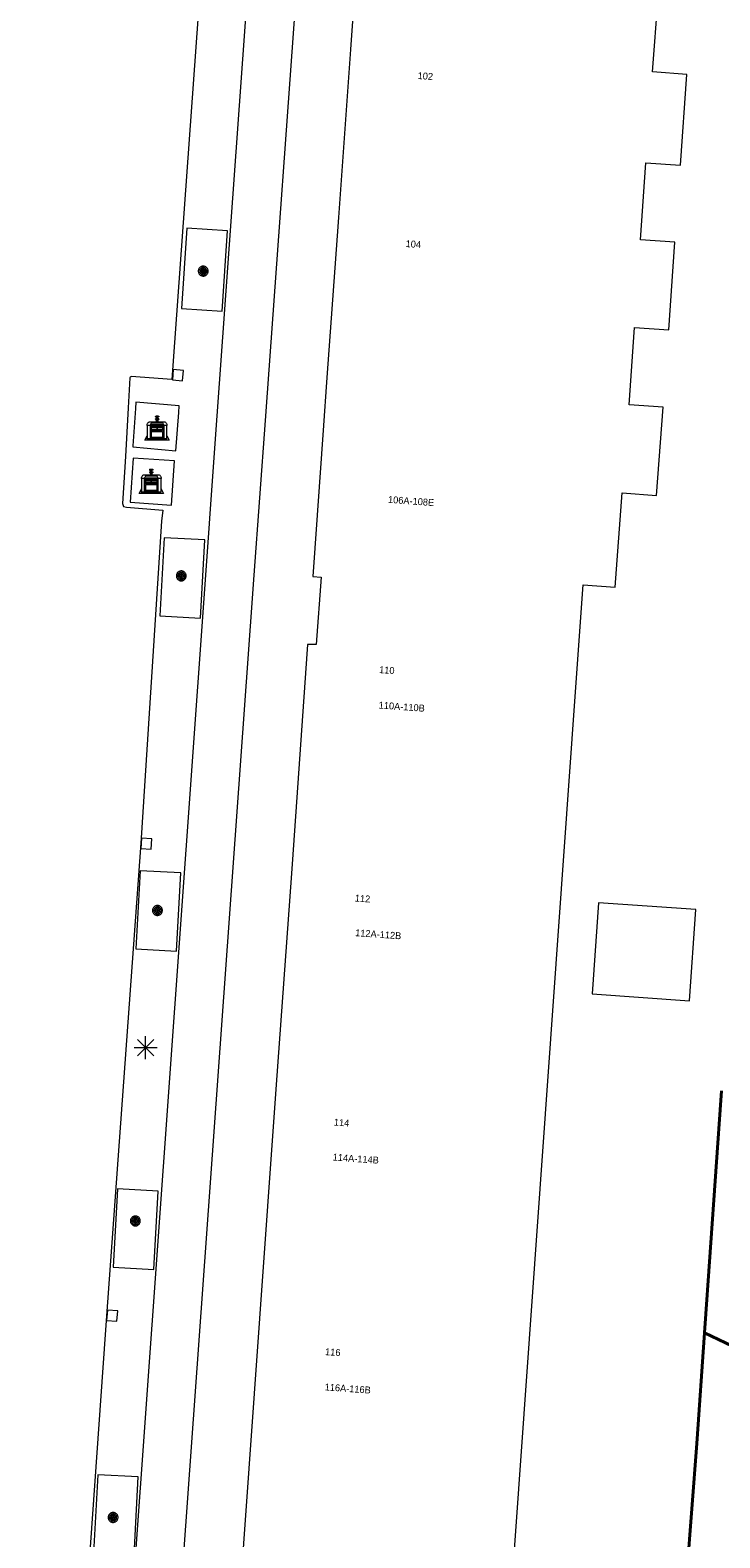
# Model space of a CAD drawing. Header units: metres. Extents: x 135779 to 137489, y 452643 to 455118.
# Tile 153 of 256: x 136267 to 136297, y 453940 to 454006. Entities that reach past the tile are written whole.
import ezdxf
from ezdxf.enums import TextEntityAlignment as Align

# ---------------------------------------------------------------- set-up
doc = ezdxf.new("R2010")
doc.units = ezdxf.units.M
doc.linetypes.add('DGN_Style_4', pattern=[89.853097, 44.898487, -22.449243, 0.056123, -22.449243])
for name, color, linetype, lineweight in [('KTop_BAK_Afval apart plaats', 96, 'Continuous', 13), ('KTop_BTD_Groenvoorziening', 62, 'Continuous', 13), ('KTop_NAR_Huisnummer tijdelijk (t)', 7, 'Continuous', 13), ('KTop_PAL_Lichtmast', 40, 'Continuous', 13), ('KTop_PND_Grondvlaksituatie van BAG-pand [tachy]', 1, 'Continuous', 13), ('KTop_PUT_Kolk', 15, 'Continuous', 13), ('KTop_SHD_Hek (l)', 15, 'DGN_Style_4', 40), ('KTop_VGO_Boom', 92, 'Continuous', 13), ('KTop_WGD_Fietspad', 40, 'Continuous', 13), ('KTop_WGD_Rijbaan_Lokale weg', 251, 'Continuous', 13), ('KTop_WGD_Voetpad', 251, 'Continuous', 13)]:
    doc.layers.add(name, color=color, linetype=linetype, lineweight=lineweight)
doc.styles.add('Style-ROVUCURSIEF', font='ROVUCURSIEF.shx')

# ---------------------------------------------------------------- blocks, each defined once
blk = doc.blocks.new('BAK_Afval_apart_plaats')
at = {"layer": 'KTop_BAK_Afval apart plaats'}
for p, q in [((-0.43, 0.141), (-0.425, 0.168)), ((-0.43, 0.118), (-0.43, 0.141)), ((-0.29, 0.118), (-0.43, 0.118)), ((-0.43, 0.118), (-0.43, -0.457)), ((-0.29, 0.118), (-0.43, 0.118)), ((-0.425, 0.168), (-0.416, 0.193)), ((-0.416, 0.193), (-0.403, 0.215)), ((-0.403, 0.215), (-0.384, 0.24)), ((-0.384, 0.24), (-0.364, 0.258)), ((-0.364, 0.258), (-0.342, 0.272)), ((-0.342, 0.272), (0, 0.272)), ((-0.282, 0.167), (-0.29, 0.146)), ((-0.282, 0.167), (-0.29, 0.146)), ((-0.29, 0.146), (-0.29, 0.118)), ((-0.29, 0.146), (-0.29, 0.118)), ((-0.29, -0.429), (-0.29, 0.118)), ((-0.29, 0.118), (-0.29, -0.429)), ((-0.273, 0.186), (-0.282, 0.167)), ((-0.273, 0.186), (-0.282, 0.167)), ((-0.248, 0.217), (-0.273, 0.186)), ((-0.248, 0.217), (-0.273, 0.186)), ((0.248, 0.217), (-0.248, 0.217)), ((0.248, 0.217), (-0.248, 0.217)), ((-0.242, 0.081), (-0.242, 0.153)), ((-0.242, 0.153), (0.242, 0.153)), ((0.242, 0.081), (-0.242, 0.081)), ((-0.242, 0.034), (-0.242, 0.081)), ((-0.242, 0.081), (0.242, 0.081)), ((-0.242, -0.059), (-0.242, 0.034)), ((-0.242, 0.034), (0.242, 0.034)), ((0.242, 0.034), (-0.242, 0.034)), ((-0.073, 0.513), (-0.072, 0.515)), ((-0.073, 0.513), (-0.073, 0.49)), ((-0.072, 0.511), (-0.073, 0.513)), ((-0.072, 0.511), (-0.073, 0.513)), ((-0.073, 0.49), (-0.072, 0.488)), ((-0.073, 0.399), (-0.073, 0.376)), ((-0.072, 0.397), (-0.073, 0.399)), ((-0.073, 0.376), (-0.072, 0.374)), ((-0.072, 0.515), (-0.071, 0.516)), ((-0.07, 0.51), (-0.072, 0.511)), ((-0.07, 0.51), (-0.072, 0.511)), ((-0.072, 0.488), (-0.07, 0.486)), ((-0.07, 0.396), (-0.072, 0.397)), ((-0.072, 0.374), (-0.07, 0.373)), ((-0.071, 0.516), (-0.07, 0.517)), ((-0.07, 0.517), (-0.067, 0.519)), ((-0.069, 0.509), (-0.07, 0.51)), ((-0.069, 0.509), (-0.07, 0.51)), ((-0.07, 0.486), (-0.069, 0.485)), ((-0.069, 0.395), (-0.07, 0.396)), ((-0.07, 0.373), (-0.069, 0.371)), ((-0.066, 0.507), (-0.069, 0.509)), ((-0.066, 0.507), (-0.069, 0.509)), ((-0.069, 0.485), (-0.066, 0.484)), ((-0.066, 0.394), (-0.069, 0.395)), ((-0.069, 0.371), (-0.066, 0.37)), ((-0.067, 0.519), (-0.065, 0.52)), ((-0.063, 0.506), (-0.066, 0.507)), ((-0.063, 0.506), (-0.066, 0.507)), ((-0.066, 0.484), (-0.063, 0.483)), ((-0.063, 0.392), (-0.066, 0.394)), ((-0.066, 0.37), (-0.063, 0.369)), ((-0.065, 0.52), (-0.061, 0.521)), ((-0.059, 0.505), (-0.063, 0.506)), ((-0.059, 0.505), (-0.063, 0.506)), ((-0.063, 0.483), (-0.059, 0.482)), ((-0.059, 0.391), (-0.063, 0.392)), ((-0.063, 0.369), (-0.059, 0.368)), ((-0.061, 0.521), (-0.055, 0.523)), ((-0.054, 0.504), (-0.059, 0.505)), ((-0.054, 0.504), (-0.059, 0.505)), ((-0.059, 0.482), (-0.054, 0.481)), ((-0.054, 0.39), (-0.059, 0.391)), ((-0.059, 0.368), (-0.054, 0.367)), ((-0.055, 0.523), (-0.049, 0.524)), ((-0.048, 0.503), (-0.054, 0.504)), ((-0.048, 0.503), (-0.054, 0.504)), ((-0.054, 0.481), (-0.048, 0.48)), ((-0.048, 0.389), (-0.054, 0.39)), ((-0.054, 0.367), (-0.048, 0.366)), ((-0.049, 0.524), (-0.043, 0.525)), ((-0.043, 0.502), (-0.048, 0.503)), ((-0.043, 0.502), (-0.048, 0.503)), ((-0.048, 0.48), (-0.043, 0.479)), ((-0.043, 0.388), (-0.048, 0.389)), ((-0.048, 0.366), (-0.043, 0.365)), ((-0.043, 0.525), (-0.035, 0.526)), ((-0.036, 0.501), (-0.043, 0.502)), ((-0.036, 0.501), (-0.043, 0.502)), ((-0.043, 0.479), (-0.036, 0.478)), ((-0.036, 0.388), (-0.043, 0.388)), ((-0.043, 0.365), (-0.036, 0.364)), ((-0.03, 0.501), (-0.036, 0.501)), ((-0.03, 0.501), (-0.036, 0.501)), ((-0.036, 0.478), (-0.03, 0.478)), ((-0.03, 0.387), (-0.036, 0.388)), ((-0.036, 0.364), (-0.03, 0.364)), ((-0.035, 0.526), (-0.029, 0.527)), ((-0.021, 0.5), (-0.03, 0.501)), ((-0.021, 0.5), (-0.03, 0.501)), ((-0.03, 0.478), (-0.028, 0.478)), ((-0.021, 0.387), (-0.03, 0.387)), ((-0.03, 0.364), (-0.028, 0.364)), ((-0.029, 0.527), (-0.023, 0.527)), ((-0.028, 0.478), (-0.021, 0.477)), ((-0.028, 0.468), (-0.028, 0.478)), ((-0.028, 0.478), (-0.021, 0.477)), ((-0.028, 0.4), (-0.028, 0.468)), ((-0.028, 0.468), (-0.021, 0.468)), ((-0.021, 0.468), (-0.028, 0.468)), ((-0.021, 0.4), (-0.028, 0.4)), ((-0.028, 0.364), (-0.021, 0.363)), ((-0.028, 0.355), (-0.028, 0.364)), ((-0.028, 0.364), (-0.021, 0.363)), ((-0.028, 0.272), (-0.028, 0.355)), ((-0.028, 0.355), (-0.021, 0.354)), ((-0.021, 0.354), (-0.028, 0.355)), ((0.028, 0.272), (-0.028, 0.272)), ((-0.023, 0.527), (-0.013, 0.528)), ((-0.014, 0.5), (-0.021, 0.5)), ((-0.014, 0.5), (-0.021, 0.5)), ((-0.021, 0.477), (-0.014, 0.477)), ((-0.021, 0.477), (-0.014, 0.477)), ((-0.021, 0.468), (-0.014, 0.468)), ((-0.014, 0.468), (-0.021, 0.468)), ((-0.014, 0.399), (-0.021, 0.4)), ((-0.014, 0.386), (-0.021, 0.387)), ((-0.021, 0.363), (-0.014, 0.363)), ((-0.021, 0.363), (-0.014, 0.363)), ((-0.021, 0.354), (-0.014, 0.354)), ((-0.014, 0.354), (-0.021, 0.354)), ((0, 0.5), (-0.014, 0.5)), ((0, 0.5), (-0.014, 0.5)), ((-0.014, 0.477), (0, 0.477)), ((-0.014, 0.477), (0, 0.477)), ((-0.014, 0.468), (0, 0.468)), ((0, 0.468), (-0.014, 0.468)), ((0, 0.399), (-0.014, 0.399)), ((0, 0.386), (-0.014, 0.386)), ((-0.014, 0.363), (0, 0.363)), ((-0.014, 0.363), (0, 0.363)), ((-0.014, 0.354), (0, 0.354)), ((0, 0.354), (-0.014, 0.354)), ((-0.013, 0.528), (-0.005, 0.528)), ((-0.005, 0.528), (0, 0.528)), ((0, 0.528), (0.005, 0.528)), ((0, 0.5), (0, 0.477)), ((0, 0.477), (0, 0.5)), ((0, 0.477), (0, 0.5)), ((0, 0.5), (0.014, 0.5)), ((0.014, 0.5), (0, 0.5)), ((0.014, 0.477), (0, 0.477)), ((0, 0.477), (0.014, 0.477)), ((0.014, 0.468), (0, 0.468)), ((0, 0.468), (0, 0.399)), ((0, 0.468), (0, 0.399)), ((0.014, 0.468), (0, 0.468)), ((0, 0.399), (0.014, 0.399)), ((0, 0.363), (0, 0.386)), ((0, 0.363), (0, 0.386)), ((0, 0.386), (0.014, 0.386)), ((0.014, 0.363), (0, 0.363)), ((0, 0.363), (0.014, 0.363)), ((0, 0.354), (0.014, 0.354)), ((0, 0.272), (0, 0.354)), ((0, 0.354), (0, 0.272)), ((0.014, 0.354), (0, 0.354)), ((0, 0.272), (0.342, 0.272)), ((0.028, 0.272), (0, 0.272)), ((0, 0.272), (0.028, 0.272)), ((0.005, 0.528), (0.013, 0.528)), ((0.013, 0.528), (0.023, 0.527)), ((0.014, 0.5), (0.021, 0.5)), ((0.021, 0.5), (0.014, 0.5)), ((0.021, 0.477), (0.014, 0.477)), ((0.014, 0.477), (0.021, 0.477)), ((0.021, 0.468), (0.014, 0.468)), ((0.021, 0.468), (0.014, 0.468)), ((0.014, 0.399), (0.021, 0.4)), ((0.014, 0.386), (0.021, 0.387)), ((0.021, 0.363), (0.014, 0.363)), ((0.014, 0.363), (0.021, 0.363)), ((0.014, 0.354), (0.021, 0.354)), ((0.021, 0.354), (0.014, 0.354)), ((0.021, 0.5), (0.03, 0.501)), ((0.03, 0.501), (0.021, 0.5)), ((0.028, 0.478), (0.021, 0.477)), ((0.021, 0.477), (0.028, 0.478)), ((0.021, 0.468), (0.028, 0.468)), ((0.028, 0.468), (0.021, 0.468)), ((0.028, 0.468), (0.021, 0.468)), ((0.021, 0.4), (0.028, 0.4)), ((0.021, 0.387), (0.03, 0.387)), ((0.028, 0.364), (0.021, 0.363)), ((0.021, 0.363), (0.028, 0.364)), ((0.021, 0.354), (0.028, 0.355)), ((0.028, 0.355), (0.021, 0.354)), ((0.023, 0.527), (0.029, 0.527)), ((0.03, 0.478), (0.028, 0.478)), ((0.028, 0.478), (0.028, 0.468)), ((0.028, 0.4), (0.028, 0.468)), ((0.03, 0.364), (0.028, 0.364)), ((0.028, 0.364), (0.028, 0.355)), ((0.028, 0.355), (0.028, 0.272)), ((0.029, 0.527), (0.035, 0.526)), ((0.03, 0.501), (0.036, 0.501)), ((0.036, 0.501), (0.03, 0.501)), ((0.036, 0.478), (0.03, 0.478)), ((0.03, 0.387), (0.036, 0.388)), ((0.036, 0.364), (0.03, 0.364)), ((0.035, 0.526), (0.043, 0.525)), ((0.036, 0.501), (0.043, 0.502)), ((0.043, 0.502), (0.036, 0.501)), ((0.043, 0.479), (0.036, 0.478)), ((0.036, 0.388), (0.043, 0.388)), ((0.043, 0.365), (0.036, 0.364)), ((0.043, 0.525), (0.049, 0.524)), ((0.043, 0.502), (0.048, 0.503)), ((0.048, 0.503), (0.043, 0.502)), ((0.048, 0.48), (0.043, 0.479)), ((0.043, 0.388), (0.048, 0.389)), ((0.048, 0.366), (0.043, 0.365)), ((0.048, 0.503), (0.054, 0.504)), ((0.054, 0.504), (0.048, 0.503)), ((0.054, 0.481), (0.048, 0.48)), ((0.048, 0.389), (0.054, 0.39)), ((0.054, 0.367), (0.048, 0.366)), ((0.049, 0.524), (0.055, 0.523)), ((0.054, 0.504), (0.059, 0.505)), ((0.059, 0.505), (0.054, 0.504)), ((0.059, 0.482), (0.054, 0.481)), ((0.054, 0.39), (0.059, 0.391)), ((0.059, 0.368), (0.054, 0.367)), ((0.055, 0.523), (0.061, 0.521)), ((0.059, 0.505), (0.063, 0.506)), ((0.063, 0.506), (0.059, 0.505)), ((0.063, 0.483), (0.059, 0.482)), ((0.059, 0.391), (0.063, 0.392)), ((0.063, 0.369), (0.059, 0.368)), ((0.061, 0.521), (0.065, 0.52)), ((0.063, 0.506), (0.066, 0.507)), ((0.066, 0.507), (0.063, 0.506)), ((0.066, 0.484), (0.063, 0.483)), ((0.063, 0.392), (0.066, 0.394)), ((0.066, 0.37), (0.063, 0.369)), ((0.065, 0.52), (0.067, 0.519)), ((0.066, 0.507), (0.069, 0.509)), ((0.069, 0.509), (0.066, 0.507)), ((0.069, 0.485), (0.066, 0.484)), ((0.066, 0.394), (0.069, 0.395)), ((0.069, 0.371), (0.066, 0.37)), ((0.067, 0.519), (0.07, 0.517)), ((0.069, 0.509), (0.07, 0.51)), ((0.07, 0.51), (0.069, 0.509)), ((0.07, 0.486), (0.069, 0.485)), ((0.069, 0.395), (0.07, 0.396)), ((0.07, 0.373), (0.069, 0.371)), ((0.07, 0.517), (0.071, 0.516)), ((0.07, 0.51), (0.072, 0.511)), ((0.072, 0.511), (0.07, 0.51)), ((0.072, 0.488), (0.07, 0.486)), ((0.07, 0.396), (0.072, 0.397)), ((0.072, 0.374), (0.07, 0.373)), ((0.071, 0.516), (0.072, 0.515)), ((0.072, 0.515), (0.073, 0.513)), ((0.072, 0.511), (0.073, 0.513)), ((0.073, 0.513), (0.072, 0.511)), ((0.073, 0.49), (0.072, 0.488)), ((0.072, 0.397), (0.073, 0.399)), ((0.073, 0.376), (0.072, 0.374)), ((0.073, 0.513), (0.073, 0.49)), ((0.073, 0.399), (0.073, 0.376)), ((0.242, 0.153), (0.242, 0.081)), ((0.242, 0.081), (0.242, 0.034)), ((0.242, 0.034), (0.242, -0.059)), ((0.273, 0.186), (0.248, 0.217)), ((0.273, 0.186), (0.248, 0.217)), ((0.282, 0.167), (0.273, 0.186)), ((0.282, 0.167), (0.273, 0.186)), ((0.29, 0.146), (0.282, 0.167)), ((0.29, 0.146), (0.282, 0.167)), ((0.29, 0.118), (0.29, 0.146)), ((0.29, 0.118), (0.29, 0.146)), ((0.43, 0.118), (0.29, 0.118)), ((0.29, 0.118), (0.29, -0.429)), ((0.43, 0.118), (0.29, 0.118)), ((0.29, -0.429), (0.29, 0.118)), ((0.342, 0.272), (0.364, 0.258)), ((0.364, 0.258), (0.384, 0.24)), ((0.384, 0.24), (0.403, 0.215)), ((0.403, 0.215), (0.416, 0.193)), ((0.416, 0.193), (0.425, 0.168)), ((0.425, 0.168), (0.43, 0.141)), ((0.43, 0.141), (0.43, 0.118)), ((0.43, -0.457), (0.43, 0.118)), ((-0.528, -0.528), (-0.43, -0.332)), ((0.528, -0.528), (-0.528, -0.528)), ((-0.43, -0.332), (-0.43, -0.457)), ((-0.43, -0.457), (0.43, -0.457)), ((-0.43, -0.457), (0.43, -0.457)), ((0.29, -0.429), (-0.29, -0.429)), ((-0.29, -0.429), (0.29, -0.429)), ((0.242, -0.059), (-0.242, -0.059)), ((-0.242, -0.059), (-0.242, -0.092)), ((0.242, -0.059), (-0.242, -0.059)), ((-0.242, -0.092), (0.242, -0.092)), ((-0.242, -0.11), (-0.242, -0.092)), ((-0.242, -0.092), (0.242, -0.092)), ((0.242, -0.11), (-0.242, -0.11)), ((0.242, -0.11), (-0.242, -0.11)), ((-0.242, -0.147), (0.242, -0.147)), ((-0.242, -0.41), (-0.242, -0.147)), ((0.242, -0.41), (-0.242, -0.41)), ((0.242, -0.11), (0.242, -0.059)), ((0.242, -0.092), (0.242, -0.11)), ((0.242, -0.092), (0.242, -0.11)), ((0.242, -0.147), (0.242, -0.41)), ((0.43, -0.457), (0.43, -0.332)), ((0.43, -0.332), (0.528, -0.528))]:
    blk.add_line(p, q, dxfattribs=at)
at = {"layer": 'KTop_BAK_Afval apart plaats', "flags": 128}
blk.add_lwpolyline([(0.029, 0.413), (0.035, 0.412), (0.043, 0.411), (0.049, 0.41), (0.055, 0.409), (0.061, 0.407), (0.065, 0.406), (0.067, 0.405), (0.07, 0.403), (0.071, 0.402), (0.072, 0.401), (0.073, 0.399), (0.072, 0.397), (0.07, 0.396), (0.069, 0.395), (0.066, 0.394), (0.063, 0.392), (0.059, 0.391), (0.054, 0.39), (0.048, 0.389), (0.043, 0.388), (0.036, 0.388), (0.03, 0.387), (0.021, 0.387), (0.014, 0.386), (0, 0.386), (-0.014, 0.386), (-0.021, 0.387), (-0.03, 0.387), (-0.036, 0.388), (-0.043, 0.388), (-0.048, 0.389), (-0.054, 0.39), (-0.059, 0.391), (-0.063, 0.392), (-0.066, 0.394), (-0.069, 0.395), (-0.07, 0.396), (-0.072, 0.397), (-0.073, 0.399), (-0.072, 0.401), (-0.071, 0.402), (-0.07, 0.403), (-0.067, 0.405), (-0.065, 0.406), (-0.061, 0.407), (-0.055, 0.409), (-0.049, 0.41), (-0.043, 0.411), (-0.035, 0.412), (-0.029, 0.413), (-0.028, 0.413), (-0.028, 0.4), (-0.021, 0.4), (-0.014, 0.399), (0, 0.399), (0.014, 0.399), (0.021, 0.4), (0.028, 0.4), (0.028, 0.413), (0.029, 0.413), (0.028, 0.413)], dxfattribs=at)
at = {"layer": 'KTop_BAK_Afval apart plaats'}
for p in [(0, 0), (-0.43, -0.457)]:
    blk.add_point(p, dxfattribs=at)
blk = doc.blocks.new('PAL_Lichtmast')
at = {"layer": 'KTop_PAL_Lichtmast'}
for p, q in [((-0.354, -0.354), (0.354, 0.354)), ((0.354, -0.354), (-0.354, 0.354)), ((0, -0.5), (0, 0.5)), ((-0.5, 0), (0.5, 0))]:
    blk.add_line(p, q, dxfattribs=at)
blk = doc.blocks.new('PUT_Kolk')
at = {"layer": 'KTop_PUT_Kolk', "flags": 128}
blk.add_lwpolyline([(0.225, -0.225), (0.225, 0.225), (-0.225, 0.225), (-0.225, -0.225), (0.225, -0.225)], dxfattribs=at)
blk = doc.blocks.new('VGO_Boom')
at = {"layer": 'KTop_VGO_Boom', "flags": 128}
for points in [[(0.215, 0), (0.214, 0.022), (0.21, 0.045), (0.204, 0.066), (0.196, 0.087), (0.186, 0.108), (0.174, 0.126), (0.16, 0.144), (0.144, 0.16), (0.126, 0.174), (0.107, 0.186), (0.087, 0.196), (0.066, 0.204), (0.045, 0.21), (0.022, 0.214), (-0.001, 0.215), (-0.023, 0.214), (-0.045, 0.21), (-0.067, 0.204), (-0.088, 0.196), (-0.108, 0.186), (-0.127, 0.174), (-0.144, 0.16), (-0.16, 0.144), (-0.174, 0.126), (-0.187, 0.107), (-0.197, 0.087), (-0.205, 0.066), (-0.211, 0.045), (-0.214, 0.022), (-0.215, -0.001), (-0.214, -0.023), (-0.211, -0.045), (-0.205, -0.067), (-0.197, -0.088), (-0.187, -0.108), (-0.174, -0.127), (-0.16, -0.144), (-0.144, -0.16), (-0.127, -0.174), (-0.108, -0.187), (-0.088, -0.197), (-0.067, -0.205), (-0.045, -0.211), (-0.023, -0.214), (0, -0.215), (0.022, -0.214), (0.045, -0.211), (0.066, -0.205), (0.087, -0.197), (0.108, -0.187), (0.126, -0.174), (0.144, -0.16), (0.16, -0.144), (0.174, -0.127), (0.186, -0.108), (0.196, -0.088), (0.204, -0.067), (0.21, -0.045), (0.214, -0.023), (0.215, -0.001)], [(0.155, 0), (0.154, 0.016), (0.152, 0.032), (0.147, 0.048), (0.142, 0.063), (0.134, 0.078), (0.125, 0.091), (0.115, 0.104), (0.104, 0.115), (0.091, 0.125), (0.077, 0.134), (0.063, 0.142), (0.048, 0.147), (0.032, 0.152), (0.016, 0.154), (-0.001, 0.155), (-0.017, 0.154), (-0.033, 0.152), (-0.048, 0.147), (-0.064, 0.142), (-0.078, 0.134), (-0.092, 0.125), (-0.104, 0.115), (-0.116, 0.104), (-0.126, 0.091), (-0.135, 0.077), (-0.142, 0.063), (-0.148, 0.048), (-0.152, 0.032), (-0.155, 0.016), (-0.155, -0.001), (-0.155, -0.017), (-0.152, -0.033), (-0.148, -0.048), (-0.142, -0.064), (-0.135, -0.078), (-0.126, -0.092), (-0.116, -0.104), (-0.104, -0.116), (-0.092, -0.126), (-0.078, -0.135), (-0.064, -0.142), (-0.048, -0.148), (-0.033, -0.152), (-0.017, -0.155), (0, -0.155), (0.016, -0.155), (0.032, -0.152), (0.048, -0.148), (0.063, -0.142), (0.078, -0.135), (0.091, -0.126), (0.104, -0.116), (0.115, -0.104), (0.125, -0.092), (0.134, -0.078), (0.142, -0.064), (0.147, -0.048), (0.152, -0.033), (0.154, -0.017), (0.155, -0.001)], [(0.095, 0), (0.094, 0.01), (0.093, 0.02), (0.09, 0.029), (0.087, 0.039), (0.082, 0.048), (0.077, 0.056), (0.071, 0.064), (0.064, 0.071), (0.056, 0.077), (0.047, 0.082), (0.039, 0.087), (0.029, 0.09), (0.02, 0.093), (0.01, 0.094), (-0.001, 0.095), (-0.01, 0.094), (-0.02, 0.093), (-0.03, 0.09), (-0.039, 0.087), (-0.048, 0.082), (-0.056, 0.077), (-0.064, 0.071), (-0.071, 0.064), (-0.077, 0.056), (-0.083, 0.047), (-0.087, 0.039), (-0.091, 0.029), (-0.093, 0.02), (-0.095, 0.01), (-0.095, -0.001), (-0.095, -0.01), (-0.093, -0.02), (-0.091, -0.03), (-0.087, -0.039), (-0.083, -0.048), (-0.077, -0.056), (-0.071, -0.064), (-0.064, -0.071), (-0.056, -0.077), (-0.048, -0.083), (-0.039, -0.087), (-0.03, -0.091), (-0.02, -0.093), (-0.01, -0.095), (0, -0.095), (0.01, -0.095), (0.02, -0.093), (0.029, -0.091), (0.039, -0.087), (0.048, -0.083), (0.056, -0.077), (0.064, -0.071), (0.071, -0.064), (0.077, -0.056), (0.082, -0.048), (0.087, -0.039), (0.09, -0.03), (0.093, -0.02), (0.094, -0.01), (0.095, -0.001)], [(0.035, 0), (0.035, 0.004), (0.034, 0.007), (0.033, 0.011), (0.032, 0.014), (0.03, 0.018), (0.028, 0.021), (0.026, 0.023), (0.023, 0.026), (0.021, 0.028), (0.017, 0.03), (0.014, 0.032), (0.011, 0.033), (0.007, 0.034), (0.004, 0.035), (-0.001, 0.035), (-0.004, 0.035), (-0.008, 0.034), (-0.011, 0.033), (-0.015, 0.032), (-0.018, 0.03), (-0.021, 0.028), (-0.024, 0.026), (-0.027, 0.023), (-0.029, 0.021), (-0.031, 0.017), (-0.032, 0.014), (-0.034, 0.011), (-0.035, 0.007), (-0.035, 0.004), (-0.035, -0.001), (-0.035, -0.004), (-0.035, -0.008), (-0.034, -0.011), (-0.032, -0.015), (-0.031, -0.018), (-0.029, -0.021), (-0.027, -0.024), (-0.024, -0.027), (-0.021, -0.029), (-0.018, -0.031), (-0.015, -0.032), (-0.011, -0.034), (-0.008, -0.035), (-0.004, -0.035), (0, -0.035), (0.004, -0.035), (0.007, -0.035), (0.011, -0.034), (0.014, -0.032), (0.018, -0.031), (0.021, -0.029), (0.023, -0.027), (0.026, -0.024), (0.028, -0.021), (0.03, -0.018), (0.032, -0.015), (0.033, -0.011), (0.034, -0.008), (0.035, -0.004), (0.035, 0)]]:
    blk.add_lwpolyline(points, dxfattribs=at)

msp = doc.modelspace()

# ---------------------------------------------------------------- linework, layer by layer
at = {"layer": 'KTop_BTD_Groenvoorziening', "flags": 128}
msp.add_lwpolyline([(136297.203, 453959.565), (136296.468, 453949.041), (136298.291, 453948.161)], dxfattribs=at)
at = {"layer": 'KTop_PND_Grondvlaksituatie van BAG-pand [tachy]', "flags": 128}
for points in [[(136283.309, 454036.362), (136283.089, 454033.297), (136282.597, 454026.436), (136282.083, 454019.252), (136281.568, 454012.067), (136281.053, 454004.88), (136280.53, 453997.569), (136280.017, 453990.402), (136279.881, 453988.51), (136279.411, 453981.946), (136279.78, 453981.919), (136279.57, 453978.987), (136279.191, 453978.988), (136278.497, 453969.228), (136277.8, 453959.442), (136277.104, 453949.654), (136276.407, 453939.867), (136275.088, 453921.322)], [(136286.83, 453920.388), (136288.153, 453938.992), (136288.848, 453948.779), (136289.544, 453958.567), (136290.24, 453968.353), (136290.936, 453978.14), (136291.18, 453981.579), (136292.576, 453981.475), (136292.881, 453985.584), (136294.376, 453985.473), (136294.662, 453989.312), (136293.188, 453989.421), (136293.417, 453992.779), (136294.913, 453992.677), (136295.174, 453996.488), (136293.678, 453996.59), (136293.907, 453999.948), (136295.424, 453999.845), (136295.701, 454003.791), (136294.205, 454003.901), (136294.443, 454007.142)], [(136291.853, 453967.753), (136291.57, 453963.784), (136295.809, 453963.481), (136296.092, 453967.45), (136291.853, 453967.753)]]:
    msp.add_lwpolyline(points, dxfattribs=at)
at = {"layer": 'KTop_SHD_Hek (l)', "flags": 128}
for points in [[(136297.203, 453959.565), (136296.468, 453949.041)], [(136296.468, 453949.041), (136296.131, 453944.221), (136294.251, 453919.821)], [(136298.291, 453948.161), (136296.468, 453949.041)]]:
    msp.add_lwpolyline(points, dxfattribs=at)
at = {"layer": 'KTop_WGD_Fietspad', "flags": 128}
for points in [[(136270.569, 453894.54), (136270.758, 453897.048), (136276.869, 453982.007), (136277.356, 453988.738), (136281.843, 454050.702), (136281.949, 454051.068), (136282.129, 454051.405), (136282.376, 454051.696), (136282.677, 454051.93), (136283.02, 454052.097), (136283.391, 454052.188), (136283.399, 454052.188), (136283.772, 454052.2), (136284.152, 454052.131), (136287.109, 454051.229)], [(136276.646, 454008.496), (136275.345, 453990.338), (136275.244, 453988.931), (136275.244, 453988.93), (136274.939, 453984.686), (136274.893, 453984.038), (136269.419, 453907.642), (136269.195, 453904.116), (136269.137, 453903.369), (136268.802, 453899.077)]]:
    msp.add_lwpolyline(points, dxfattribs=at)
at = {"layer": 'KTop_WGD_Rijbaan_Lokale weg', "flags": 128}
msp.add_lwpolyline([(136274.594, 454008.697), (136274.562, 454008.206), (136273.298, 453990.725), (136273.284, 453990.515), (136271.507, 453990.643), (136271.495, 453990.64), (136271.465, 453990.616), (136271.454, 453990.59), (136271.379, 453989.281), (136271.259, 453987.17), (136271.129, 453985.12), (136271.178, 453984.997), (136271.312, 453984.959), (136272.889, 453984.828), (136272.829, 453984.355), (136271.929, 453970.34), (136270.419, 453949.572), (136268.875, 453927.604), (136268.488, 453921.859), (136268.146, 453916.111), (136267.635, 453905.507), (136267.466, 453903.465), (136267.116, 453899.22)], dxfattribs=at)
at = {"layer": 'KTop_WGD_Voetpad', "flags": 128}
for points in [[(136273.706, 453993.605), (136275.477, 453993.49), (136275.704, 453996.986), (136273.933, 453997.101), (136273.706, 453993.605)], [(136273.584, 453989.081), (136273.608, 453989.375), (136271.721, 453989.538), (136271.701, 453989.252), (136271.588, 453987.626), (136271.586, 453987.588), (136273.45, 453987.412), (136273.584, 453989.081)], [(136271.595, 453987.095), (136271.468, 453985.173), (136273.271, 453985.054), (136273.398, 453986.976), (136271.595, 453987.095)], [(136274.526, 453980.131), (136274.711, 453983.535), (136272.943, 453983.631), (136272.758, 453980.228), (136274.526, 453980.131)], [(136273.489, 453965.644), (136273.674, 453969.048), (136271.906, 453969.144), (136271.721, 453965.741), (136273.489, 453965.644)], [(136272.499, 453951.799), (136272.684, 453955.203), (136270.916, 453955.299), (136270.731, 453951.896), (136272.499, 453951.799)], [(136271.639, 453939.361), (136271.824, 453942.765), (136270.056, 453942.861), (136269.871, 453939.458), (136271.639, 453939.361)]]:
    msp.add_lwpolyline(points, dxfattribs=at)

# ---------------------------------------------------------------- block references
at = {"layer": 'KTop_BAK_Afval apart plaats'}
for p in [(136272.638, 453988.404), (136272.389, 453986.091)]:
    msp.add_blockref('BAK_Afval_apart_plaats', p, dxfattribs=at)
at = {"layer": 'KTop_PAL_Lichtmast'}
msp.add_blockref('PAL_Lichtmast', (136272.138, 453961.445), dxfattribs=at)
at = {"layer": 'KTop_PUT_Kolk'}
for p, rotation in [((136273.548, 453990.708), 265.0914457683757), ((136272.178, 453970.323), 176.0943008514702), ((136270.685, 453949.783), 175.8414554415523)]:
    msp.add_blockref('PUT_Kolk', p, dxfattribs=dict(at, rotation=rotation))
at = {"layer": 'KTop_VGO_Boom'}
for p in [(136274.649, 453995.233), (136273.694, 453981.972), (136272.657, 453967.414), (136271.695, 453953.904), (136270.726, 453941.004)]:
    msp.add_blockref('VGO_Boom', p, dxfattribs=at)

# ---------------------------------------------------------------- texts
at = {"layer": 'KTop_NAR_Huisnummer tijdelijk (t)', "style": 'Style-ROVUCURSIEF'}
for s, p in [('102', (136283.981, 454003.744)), ('104', (136283.458, 453996.433)), ('106A-108E', (136282.694, 453985.301)), ('110', (136282.306, 453977.896)), ('110A-110B', (136282.288, 453976.353)), ('112', (136281.25, 453967.955)), ('112A-112B', (136281.265, 453966.449)), ('114', (136280.337, 453958.207)), ('114A-114B', (136280.288, 453956.687)), ('116', (136279.954, 453948.219)), ('116A-116B', (136279.938, 453946.685))]:
    msp.add_text(s, height=0.3, rotation=355.9, dxfattribs=at).set_placement(p, align=Align.MIDDLE_LEFT)

doc.saveas('drawing.dxf')
